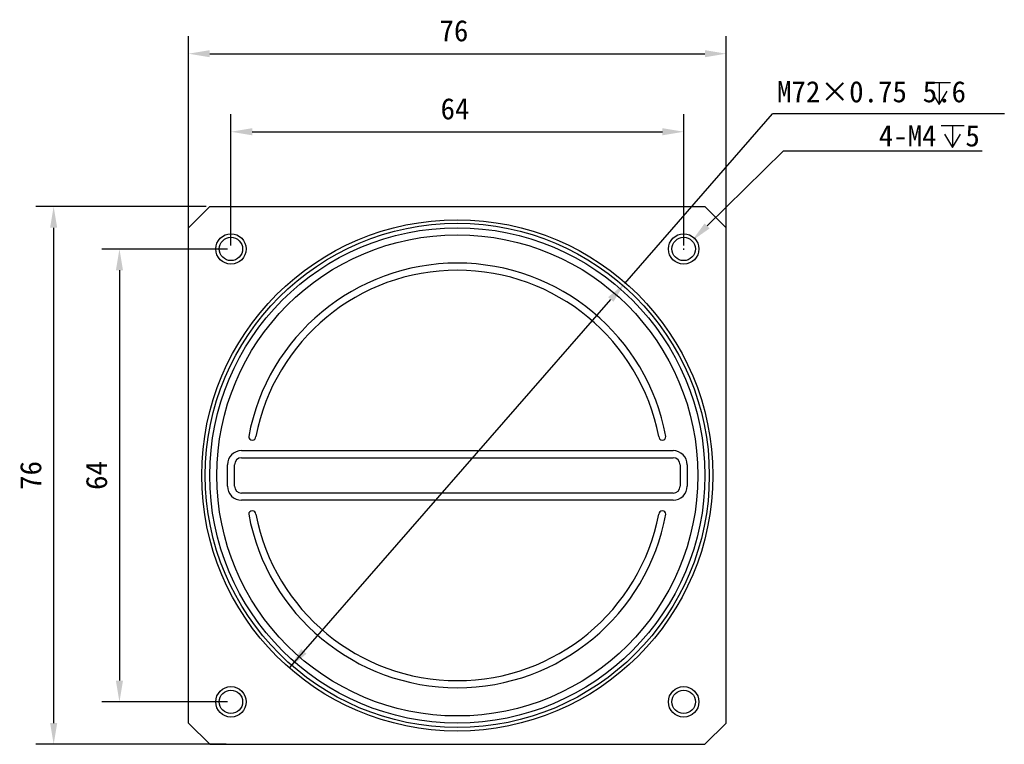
# Model space of a CAD drawing. Header units: millimetres. Extents: x 49 to 442, y 49 to 247.
# Tile 1 of 2: x 49 to 189, y 136 to 239. Entities that reach past the tile are written whole.
import ezdxf

# ---------------------------------------------------------------- set-up
doc = ezdxf.new("R2010")
doc.units = ezdxf.units.MM
doc.header["$LTSCALE"] = 23.1
doc.header["$PDMODE"] = 3
doc.header["$PDSIZE"] = 8
doc.layers.get('0').update_dxf_attribs({"linetype": 'CONTINUOUS'})
doc.layers.get('Defpoints').update_dxf_attribs({"linetype": 'CONTINUOUS'})
doc.layers.add('00_COMPONENTS', color=7, linetype='CONTINUOUS')
doc.layers.add('51__DRAFT_DIMS', color=7, linetype='CONTINUOUS')
doc.styles.get("Standard").update_dxf_attribs({"font": 'simfang.ttf'})
doc.dimstyles.new('DIMSTYLE_2', dxfattribs={"dimtxt": 3, "dimasz": 3, "dimexe": 2.5, "dimexo": 0.5, "dimgap": 0.75, "dimtad": 1, "dimdsep": 46, "dimtxsty": 'STANDARD', "dimblk": '_FILLED', "dimblk1": '_FILLED', "dimblk2": '_FILLED', "dimcen": 0.09, "dimclrt": 3, "dimazin": 2, "dimtp": 0.3, "dimtm": 0.3, "dimtfac": 1, "dimtofl": 0, "dimtmove": 0, "dimatfit": 3, "dimldrblk": '_FILLED', "dimfxl": 1, "dimtolj": 1, "dimarcsym": 0})
doc.dimstyles.new('DIMSTYLE_5', dxfattribs={"dimtxt": 3, "dimasz": 3, "dimexe": 2.5, "dimexo": 0.5, "dimtad": 1, "dimdsep": 46, "dimtxsty": 'STANDARD', "dimblk": '_FILLED', "dimblk1": '_FILLED', "dimblk2": '_FILLED', "dimcen": 0.09, "dimclrt": 3, "dimazin": 2, "dimtp": 0.3, "dimtm": 0.3, "dimtfac": 1, "dimtmove": 0, "dimatfit": 2, "dimldrblk": '_FILLED', "dimfxl": 1, "dimtolj": 1, "dimarcsym": 0})
doc.dimstyles.get("Standard").update_dxf_attribs({"dimtxt": 3, "dimasz": 3, "dimexe": 2.5, "dimexo": 0.5, "dimtad": 1, "dimdsep": 46, "dimtxsty": 'STANDARD', "dimblk": '_FILLED', "dimblk1": '_FILLED', "dimblk2": '_FILLED', "dimcen": 0.09, "dimclrt": 3, "dimazin": 2, "dimtol": 1, "dimtp": 0.01, "dimtm": 0.01, "dimtfac": 1, "dimtofl": 0, "dimtmove": 0, "dimatfit": 3, "dimldrblk": '_FILLED', "dimfxl": 1, "dimtolj": 1, "dimarcsym": 0})

# ---------------------------------------------------------------- blocks, each defined once
blk = doc.blocks.new('_FILLED')
at = {"color": 0, "linetype": 'ByBlock'}
blk.add_solid([(0, 0), (-1, 0.167), (-1, -0.167)], dxfattribs=at)
blk = doc.blocks.new('*D2')
at = {"layer": '51__DRAFT_DIMS', "color": 0, "lineweight": -2}
for p, q in [((73.35, 206.89), (73.35, 236.31)), ((149.35, 206.89), (149.35, 236.31)), ((76.35, 233.81), (146.35, 233.81))]:
    blk.add_line(p, q, dxfattribs=at)
at = {"layer": 'Defpoints', "color": 0}
for p in [(149.35, 233.81), (73.35, 206.39), (149.35, 206.39)]:
    blk.add_point(p, dxfattribs=at)
at = {"layer": '51__DRAFT_DIMS', "color": 0, "linetype": 'ByBlock', "lineweight": -2, "xscale": 3, "yscale": 3, "zscale": 3, "rotation": 180}
blk.add_blockref('_FILLED', (73.35, 233.81), dxfattribs=at)
at = {"layer": '51__DRAFT_DIMS', "color": 0, "linetype": 'ByBlock', "lineweight": -2, "xscale": 3, "yscale": 3, "zscale": 3}
blk.add_blockref('_FILLED', (149.35, 233.81), dxfattribs=at)
at = {"layer": '51__DRAFT_DIMS', "color": 3, "insert": (110.87, 238.56), "char_height": 3, "attachment_point": 2, "line_spacing_factor": 0.9}
blk.add_mtext('\\A1;\\A1;{\\C0;76}', dxfattribs=at)
blk = doc.blocks.new('*D3')
at = {"layer": '51__DRAFT_DIMS', "color": 0, "lineweight": -2}
for p, q in [((75.85, 212.21), (51.78, 212.21)), ((54.28, 209.21), (54.28, 139.21)), ((78.67, 136.21), (51.78, 136.21))]:
    blk.add_line(p, q, dxfattribs=at)
at = {"layer": 'Defpoints', "color": 0}
for p in [(76.35, 212.21), (54.28, 136.21), (79.17, 136.21)]:
    blk.add_point(p, dxfattribs=at)
at = {"layer": '51__DRAFT_DIMS', "color": 0, "linetype": 'ByBlock', "lineweight": -2, "xscale": 3, "yscale": 3, "zscale": 3}
for p, rotation in [((54.28, 212.21), 89.99999999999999), ((54.28, 136.21), 270)]:
    blk.add_blockref('_FILLED', p, dxfattribs=dict(at, rotation=rotation))
at = {"layer": '51__DRAFT_DIMS', "color": 251, "insert": (49.53, 174.21), "char_height": 3, "attachment_point": 2, "rotation": 90, "line_spacing_factor": 0.9}
blk.add_mtext('\\A1;\\A1;{\\C0;76}', dxfattribs=at)
blk = doc.blocks.new('*D5')
at = {"layer": '51__DRAFT_DIMS', "color": 0, "lineweight": -2}
for p, q in [((79.35, 206.71), (79.35, 225.28)), ((143.35, 206.71), (143.35, 225.28)), ((82.35, 222.78), (140.35, 222.78))]:
    blk.add_line(p, q, dxfattribs=at)
at = {"layer": 'Defpoints', "color": 0}
for p in [(143.35, 222.78), (79.35, 206.21), (143.35, 206.21)]:
    blk.add_point(p, dxfattribs=at)
at = {"layer": '51__DRAFT_DIMS', "color": 0, "linetype": 'ByBlock', "lineweight": -2, "xscale": 3, "yscale": 3, "zscale": 3, "rotation": 180}
blk.add_blockref('_FILLED', (79.35, 222.78), dxfattribs=at)
at = {"layer": '51__DRAFT_DIMS', "color": 0, "linetype": 'ByBlock', "lineweight": -2, "xscale": 3, "yscale": 3, "zscale": 3}
blk.add_blockref('_FILLED', (143.35, 222.78), dxfattribs=at)
at = {"layer": '51__DRAFT_DIMS', "color": 251, "insert": (111.02, 227.53), "char_height": 3, "attachment_point": 2, "line_spacing_factor": 0.9}
blk.add_mtext('\\A1;\\A1;{\\C0;64}', dxfattribs=at)
blk = doc.blocks.new('*D6')
at = {"layer": '51__DRAFT_DIMS', "color": 0, "lineweight": -2}
for p, q in [((78.85, 206.21), (61.08, 206.21)), ((63.58, 203.21), (63.58, 145.21)), ((78.85, 142.21), (61.08, 142.21))]:
    blk.add_line(p, q, dxfattribs=at)
at = {"layer": 'Defpoints', "color": 0}
for p in [(79.35, 206.21), (63.58, 142.21), (79.35, 142.21)]:
    blk.add_point(p, dxfattribs=at)
at = {"layer": '51__DRAFT_DIMS', "color": 0, "linetype": 'ByBlock', "lineweight": -2, "xscale": 3, "yscale": 3, "zscale": 3}
for p, rotation in [((63.58, 206.21), 89.99999999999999), ((63.58, 142.21), 270)]:
    blk.add_blockref('_FILLED', p, dxfattribs=dict(at, rotation=rotation))
at = {"layer": '51__DRAFT_DIMS', "color": 251, "insert": (58.83, 174.21), "char_height": 3, "attachment_point": 2, "rotation": 90, "line_spacing_factor": 0.9}
blk.add_mtext('\\A1;\\A1;{\\C0;64}', dxfattribs=at)
blk = doc.blocks.new('*D15')
at = {"layer": '51__DRAFT_DIMS', "color": 0, "lineweight": -2}
for p, q in [((135.01, 201.34), (155.91, 225.31)), ((188.68, 225.31), (155.91, 225.31)), ((87.68, 147.08), (133.04, 199.08))]:
    blk.add_line(p, q, dxfattribs=at)
at = {"layer": 'Defpoints', "color": 0}
for p in [(135.01, 201.34), (87.68, 147.08)]:
    blk.add_point(p, dxfattribs=at)
at = {"layer": '51__DRAFT_DIMS', "color": 0, "linetype": 'ByBlock', "lineweight": -2, "xscale": 3, "yscale": 3, "zscale": 3}
for p, rotation in [((135.01, 201.34), 48.90472476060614), ((87.68, 147.08), 228.9047247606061)]:
    blk.add_blockref('_FILLED', p, dxfattribs=dict(at, rotation=rotation))
at = {"layer": '51__DRAFT_DIMS', "color": 251, "insert": (156.54, 229.94), "char_height": 3, "attachment_point": 1, "line_spacing_factor": 0.9}
blk.add_mtext('\\A1;{\\C0;M\\A1;72×0.75\\fgdt|b0|i0|c0|p0;  \\fFangSong|b0|i0|c134|p0;5.6}', dxfattribs=at)
blk = doc.blocks.new('*D20')
at = {"color": 0, "lineweight": -2}
for p in [(146.66, 209.47), (185.54, 220.03)]:
    blk.add_line(p, (157.41, 220.03), dxfattribs=at)
at = {"color": 0}
for p, q in [((143.26, 206.21), (143.44, 206.21)), ((143.35, 206.12), (143.35, 206.3))]:
    blk.add_line(p, q, dxfattribs=at)
at = {"layer": 'Defpoints', "color": 0}
for p in [(144.52, 207.37), (142.17, 205.06)]:
    blk.add_point(p, dxfattribs=at)
at = {"color": 0, "linetype": 'ByBlock', "lineweight": -2, "xscale": 3, "yscale": 3, "zscale": 3, "rotation": 224.5013977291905}
blk.add_blockref('_FILLED', (144.52, 207.37), dxfattribs=at)
at = {"color": 0, "insert": (178.07, 222.18), "char_height": 3, "attachment_point": 5}
blk.add_mtext('\\A1;4-M4  5{}{{\\H0.7x;}{}}', dxfattribs=at)

msp = doc.modelspace()

# ---------------------------------------------------------------- linework, layer by layer
at = {"layer": '00_COMPONENTS', "color": 0}
for p, q in [((76.346, 212.215), (73.346, 209.215)), ((76.346, 212.215), (146.346, 212.215)), ((149.346, 209.215), (146.346, 212.215)), ((73.346, 139.215), (73.346, 209.215)), ((149.346, 139.215), (149.346, 209.215)), ((80.846, 177.715), (141.846, 177.715)), ((78.846, 172.715), (78.846, 175.715)), ((79.846, 172.715), (79.846, 175.715)), ((80.846, 176.715), (141.846, 176.715)), ((142.846, 175.715), (142.846, 172.715)), ((143.846, 175.715), (143.846, 172.715)), ((141.846, 171.715), (80.846, 171.715)), ((141.846, 170.715), (80.846, 170.715)), ((73.346, 139.215), (76.346, 136.215)), ((146.346, 136.215), (149.346, 139.215)), ((76.346, 136.215), (146.346, 136.215))]:
    msp.add_line(p, q, dxfattribs=at)
for centre, radius in [((111.346, 174.215), 36.125), ((111.346, 174.215), 35.625), ((111.346, 174.215), 35), ((79.346, 206.215), 2.15), ((111.346, 174.215), 34), ((79.346, 206.215), 1.65), ((143.346, 206.215), 2.15), ((143.346, 206.215), 1.65), ((79.346, 142.215), 2.15), ((79.346, 142.215), 1.65), ((143.346, 142.215), 2.15), ((143.346, 142.215), 1.65)]:
    msp.add_circle(centre, radius, dxfattribs=at)
for centre, radius, start, end in [((111.346, 174.215), 30, 10.56398, 169.43602), ((111.346, 174.215), 29, 10.93266, 169.06734), ((82.363, 179.715), 0.509, 180, 360), ((140.329, 179.715), 0.509, 180, 360), ((80.846, 175.715), 2, 90, 180), ((141.846, 175.715), 2, 0, 90), ((80.846, 175.715), 1, 90, 180), ((141.846, 175.715), 1, 0, 90), ((80.846, 172.715), 2, 180, 270), ((80.846, 172.715), 1, 180, 270), ((141.846, 172.715), 2, 270, 360), ((141.846, 172.715), 1, 270, 360), ((82.363, 168.715), 0.509, 0, 180), ((111.346, 174.215), 30, 190.56398, 349.43602), ((111.346, 174.215), 29, 190.93266, 349.06734), ((140.329, 168.715), 0.509, 0, 180)]:
    msp.add_arc(centre, radius, start, end, dxfattribs=at)
at = {"layer": '51__DRAFT_DIMS', "color": 0}
for p, q in [((177.834, 229.745), (181.084, 229.745)), ((179.459, 229.745), (179.459, 226.62)), ((179.731, 223.679), (182.981, 223.679)), ((181.356, 223.679), (181.356, 220.554))]:
    msp.add_line(p, q, dxfattribs=at)
for points in [[(178.334, 228.495), (179.459, 226.62), (180.584, 228.495)], [(180.231, 222.429), (181.356, 220.554), (182.481, 222.429)]]:
    msp.add_lwpolyline(points, dxfattribs=at)

# ---------------------------------------------------------------- dimensions: what is measured, and where the dimension line sits
at = {"color": 0}
dim = msp.add_diameter_dim_2p(p1=(142.169, 205.058), p2=(144.523, 207.371), text='4-M4  5{}{{\\H0.7x;}{}}', dimstyle='STANDARD', override={"dimtad": 3, "dimtoh": 1, "dimlfac": 1, "dimclrt": 0, "dimtofl": 0, "dimatfit": 3}, dxfattribs=at)
dim.commit()
dim.dimension.update_dxf_attribs({"geometry": '*D20', "text_midpoint": (178.074, 220.033), "dimtype": 163})
at = {"layer": '51__DRAFT_DIMS', "color": 0}
for base, p1, p2, override, picture, middle in [((149.346, 233.812), (73.346, 206.386), (149.346, 206.386), {"dimtxsty": 'STANDARD'}, '*D2', (110.867, 233.812)), ((143.346, 222.778), (79.346, 206.215), (143.346, 206.215), {"dimtxsty": 'STANDARD', "dimclrt": 251}, '*D5', (111.025, 222.778))]:
    dim = msp.add_linear_dim(base=base, p1=p1, p2=p2, text='\\A1;{\\C0;<>}', dimstyle='DIMSTYLE_2', override=override, dxfattribs=at)
    dim.commit()
    dim.dimension.update_dxf_attribs({"geometry": picture, "text_midpoint": middle, "dimtype": 160})
dim = msp.add_diameter_dim_2p(p1=(87.683, 147.084), p2=(135.009, 201.345), text='{\\C0;M\\A1;<>×0.75\\fgdt|b0|i0|c0|p0;  \\fFangSong|b0|i0|c134|p0;5.6}', dimstyle='DIMSTYLE_5', override={"dimtih": 1, "dimtoh": 1, "dimpost": '<>', "dimtxsty": 'STANDARD', "dimclrt": 251}, dxfattribs=at)
dim.commit()
dim.dimension.update_dxf_attribs({"geometry": '*D15', "text_midpoint": (172.607, 225.312), "dimtype": 163})
for base, p1, p2, picture, middle in [((54.282, 136.215), (76.346, 212.215), (79.174, 136.215), '*D3', (54.282, 174.212)), ((63.576, 142.215), (79.346, 206.215), (79.346, 142.215), '*D6', (63.576, 174.212))]:
    dim = msp.add_linear_dim(base=base, p1=p1, p2=p2, angle=270, text='\\A1;{\\C0;<>}', dimstyle='DIMSTYLE_2', override={"dimtxsty": 'STANDARD', "dimclrt": 251}, dxfattribs=at)
    dim.commit()
    dim.dimension.update_dxf_attribs({"geometry": picture, "text_midpoint": middle, "dimtype": 160})

doc.saveas('drawing.dxf')
